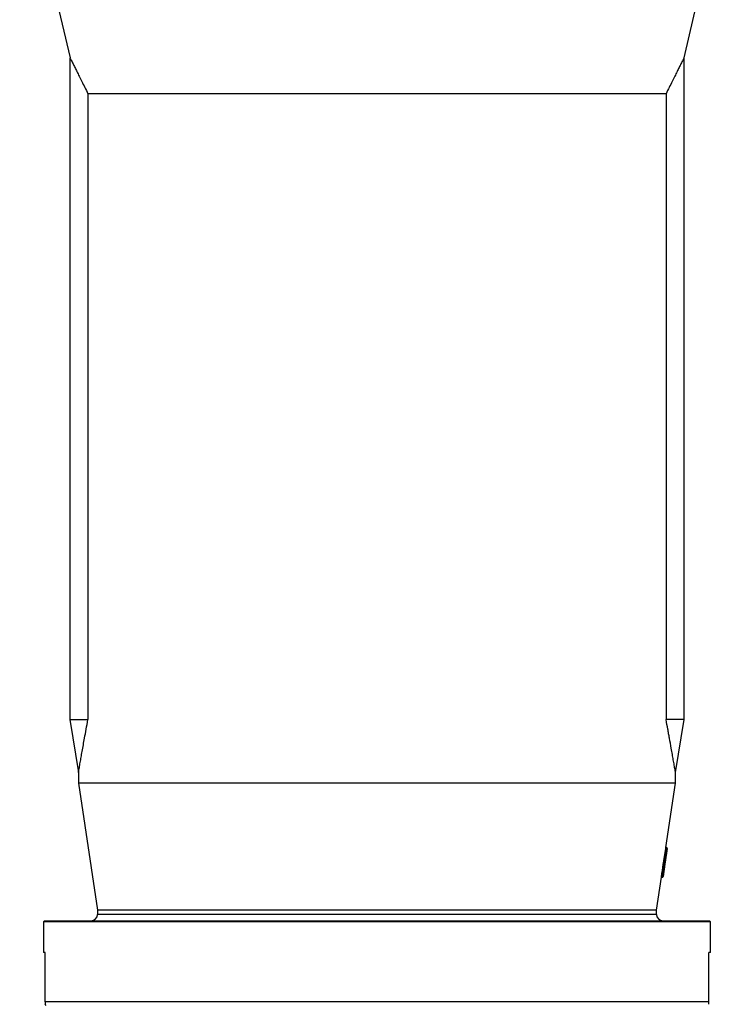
# Model space of a CAD drawing. Header units: millimetres. Extents: x 1474 to 2489, y 639 to 3445.
# Tile 2 of 5: x 1644 to 2319, y 1584 to 2515. Entities that reach past the tile are written whole.
import ezdxf

# ---------------------------------------------------------------- set-up
doc = ezdxf.new("R2010")
doc.units = ezdxf.units.MM

msp = doc.modelspace()

# ---------------------------------------------------------------- linework, layer by layer
at = {"color": 7, "linetype": 'Continuous', "lineweight": 25}
for p, q in [((1643.7, 2680.26), (1691.21, 2478.71)), ((2271.19, 2478.71), (2318.7, 2680.26)), ((1691.2, 2478.74), (1691.2, 1853.26)), ((2271.2, 1853.26), (2271.2, 2478.74)), ((2254.25, 2444.8), (1708.15, 2444.8)), ((1708.15, 2444.8), (1708.15, 1853.26)), ((2254.25, 2444.8), (2254.25, 1853.26)), ((1691.2, 1853.26), (1699.2, 1803.26)), ((1691.2, 1853.26), (1708.15, 1853.26)), ((2271.2, 1853.26), (2254.25, 1853.26)), ((2263.2, 1803.26), (2271.2, 1853.26)), ((1699.2, 1803.31), (1699.2, 1793.26)), ((2263.2, 1793.26), (2263.2, 1803.31)), ((1699.2, 1793.26), (1717.2, 1673.26)), ((2263.2, 1793.26), (1699.2, 1793.26)), ((2254.1, 1732.6), (2263.2, 1793.26)), ((2252.52, 1718.69), (2254.44, 1731.54)), ((2255.43, 1731.39), (2253.51, 1718.54)), ((2253.93, 1731.61), (2254.44, 1731.54)), ((2254.09, 1732.6), (2254.59, 1732.52)), ((2254.44, 1731.54), (2254.59, 1732.52)), ((2255.43, 1731.39), (2254.44, 1731.54)), ((2250.43, 1704.78), (2252.16, 1716.29)), ((2253.21, 1716.56), (2251.48, 1705.05)), ((2251.59, 1716.38), (2252.16, 1716.29)), ((2251.82, 1717.78), (2252.37, 1717.7)), ((2252, 1718.77), (2252.52, 1718.69)), ((2252.16, 1716.29), (2252.37, 1717.7)), ((2252.37, 1717.7), (2252.52, 1718.69)), ((2253.51, 1718.54), (2252.52, 1718.69)), ((2253.51, 1718.54), (2253.21, 1716.56)), ((2245.2, 1673.26), (2249.85, 1704.29)), ((2249.85, 1704.28), (2250.35, 1704.21)), ((2249.94, 1704.85), (2250.43, 1704.78)), ((1717.2, 1673.26), (1717.2, 1669.26)), ((2245.2, 1673.26), (1717.2, 1673.26)), ((2245.2, 1669.26), (2245.2, 1673.26)), ((1667.2, 1663.26), (1666.2, 1662.26)), ((1666.2, 1662.26), (1666.2, 1633.26)), ((2296.2, 1662.26), (1666.2, 1662.26)), ((1667.2, 1663.26), (2295.2, 1663.26)), ((2296.2, 1662.26), (2295.2, 1663.26)), ((2296.2, 1633.26), (2296.2, 1662.26)), ((1667.63, 1633.26), (1666.2, 1633.26)), ((1667.63, 1586.73), (1667.63, 1633.26)), ((2296.2, 1633.26), (2294.77, 1633.26)), ((2294.77, 1586.73), (2294.77, 1633.26)), ((1667.59, 1584.32), (1668.24, 1583.19)), ((2294.77, 1586.73), (1667.63, 1586.73))]:
    msp.add_line(p, q, dxfattribs=at)
at = {"color": 1, "linetype": 'Continuous', "lineweight": 25}
for p, q in [((2250.35, 1704.21), (2250.43, 1704.78)), ((2245.2, 1669.26), (1717.2, 1669.26))]:
    msp.add_line(p, q, dxfattribs=at)
at = {"color": 7, "linetype": 'Continuous', "lineweight": 25, "flags": 128}
for points in [[(2252, 1718.77), (2252.2, 1720.09), (2253.93, 1731.61)], [(2252.16, 1716.29), (2252.35, 1716.27), (2252.54, 1716.27), (2252.72, 1716.28), (2252.88, 1716.31), (2253.01, 1716.36), (2253.11, 1716.42), (2253.18, 1716.49), (2253.21, 1716.56)], [(2250.43, 1704.78), (2250.63, 1704.76), (2250.81, 1704.75), (2250.99, 1704.77), (2251.15, 1704.8), (2251.28, 1704.84), (2251.38, 1704.9), (2251.45, 1704.97), (2251.48, 1705.05)]]:
    msp.add_lwpolyline(points, dxfattribs=at)
at = {"color": 7, "linetype": 'Continuous', "lineweight": 25}
for centre, radius, start, end in [((2254.44, 1731.54), 1, 351.46923, 81.46923), ((2252.22, 1716.71), 1, 351.46923, 81.46923), ((2250.49, 1705.2), 1, 261.46923, 351.46923), ((1711.2, 1669.26), 6, 270, 0), ((2251.2, 1669.26), 6, 180, 270)]:
    msp.add_arc(centre, radius, start, end, dxfattribs=at)
msp.add_ellipse((1974.29, 1960.88), major_axis=(-26.1, 667.53), ratio=0.433334, start_param=4.301879, end_param=4.320504, dxfattribs=at)
for points, knots in [([(1691.21, 2478.71), (1691.21, 2478.72), (1691.17, 2478.79), (1691.33, 2478.48), (1691.69, 2477.76), (1692.29, 2476.57), (1693.11, 2474.97), (1694.23, 2472.73), (1695.75, 2469.72), (1697.71, 2465.82), (1699.93, 2461.37), (1702.43, 2456.35), (1705.16, 2450.84), (1707.15, 2446.82), (1708.15, 2444.8)], [0, 0, 0, 0, 0.010711, 0.084812, 0.156312, 0.228764, 0.301678, 0.375498, 0.475141, 0.575585, 0.678129, 0.781235, 0.890405, 1, 1, 1, 1]), ([(2271.18, 2478.71), (2271.19, 2478.72), (2271.23, 2478.79), (2271.07, 2478.48), (2270.7, 2477.76), (2270.1, 2476.57), (2269.29, 2474.97), (2268.16, 2472.73), (2266.65, 2469.72), (2264.69, 2465.82), (2262.47, 2461.37), (2259.97, 2456.35), (2257.23, 2450.84), (2255.25, 2446.82), (2254.25, 2444.8)], [0, 0, 0, 0, 0.010711, 0.084812, 0.156545, 0.228764, 0.301678, 0.375498, 0.475141, 0.575585, 0.678129, 0.781235, 0.890405, 1, 1, 1, 1]), ([(1699.21, 1803.31), (1699.21, 1803.31), (1699.2, 1803.29), (1699.28, 1803.75), (1699.44, 1804.66), (1699.69, 1806.08), (1700.02, 1807.95), (1700.42, 1810.23), (1700.98, 1813.41), (1701.73, 1817.7), (1702.72, 1823.24), (1703.8, 1829.29), (1705.06, 1836.31), (1706.5, 1844.28), (1707.6, 1850.27), (1708.15, 1853.26)], [0, 0, 0, 0, 0.029645, 0.081191, 0.133664, 0.190056, 0.247315, 0.304965, 0.36335, 0.458683, 0.554785, 0.652603, 0.750789, 0.875222, 1, 1, 1, 1]), ([(2263.19, 1803.31), (2263.19, 1803.31), (2263.19, 1803.29), (2263.11, 1803.75), (2262.95, 1804.67), (2262.71, 1806.08), (2262.38, 1807.96), (2261.98, 1810.23), (2261.55, 1812.7), (2260.96, 1816.02), (2260.18, 1820.41), (2258.98, 1827.2), (2257.78, 1833.84), (2256.67, 1840), (2255.62, 1845.77), (2254.8, 1850.26), (2254.25, 1853.26)], [0, 0, 0, 0, 0.0296454, 0.0814245, 0.1336639, 0.1902575, 0.247314, 0.3051712, 0.3633495, 0.4109728, 0.5067086, 0.6036799, 0.7507777, 0.8129748, 0.8752225, 1, 1, 1, 1]), ([(2253.93, 1731.61), (2253.95, 1731.74), (2253.97, 1731.87), (2254, 1732.11), (2254.02, 1732.22), (2254.05, 1732.4), (2254.06, 1732.48), (2254.08, 1732.57), (2254.09, 1732.6), (2254.09, 1732.6)], [0, 0, 0, 0, 0.25, 0.25, 0.5, 0.5, 0.75, 0.75, 1, 1, 1, 1]), ([(2251.59, 1716.38), (2251.61, 1716.53), (2251.64, 1716.7), (2251.69, 1717.03), (2251.71, 1717.19), (2251.76, 1717.47), (2251.78, 1717.58), (2251.81, 1717.74), (2251.82, 1717.78), (2251.82, 1717.78)], [0, 0, 0, 0, 0.25, 0.25, 0.5, 0.5, 0.75, 0.75, 1, 1, 1, 1]), ([(2251.84, 1717.78), (2251.84, 1717.78), (2251.85, 1717.81), (2251.87, 1717.91), (2251.88, 1717.98), (2251.91, 1718.16), (2251.93, 1718.27), (2251.96, 1718.51), (2251.98, 1718.64), (2252, 1718.77)], [0, 0, 0, 0, 0.25, 0.25, 0.5, 0.5, 0.75, 0.75, 1, 1, 1, 1]), ([(2249.85, 1704.29), (2249.85, 1704.29), (2249.85, 1704.29), (2249.87, 1704.42), (2249.9, 1704.61), (2249.92, 1704.78), (2249.94, 1704.85)], [0, 0, 0, 0, 0.18873, 0.486071, 0.783414, 1, 1, 1, 1]), ([(1667.63, 1586.73), (1667.63, 1586.12), (1667.63, 1584.9), (1667.63, 1584.2), (1667.63, 1584.32), (1667.63, 1584.35)], [0, 0, 0, 0, 0.430884, 0.863895, 1, 1, 1, 1]), ([(2294.77, 1584.34), (2294.77, 1584.31), (2294.77, 1584.19), (2294.77, 1584.87), (2294.77, 1586.11), (2294.77, 1586.73)], [0, 0, 0, 0, 0.117942, 0.557817, 1, 1, 1, 1])]:
    msp.add_open_spline(points, degree=3, knots=knots, dxfattribs=at)

doc.saveas('drawing.dxf')
